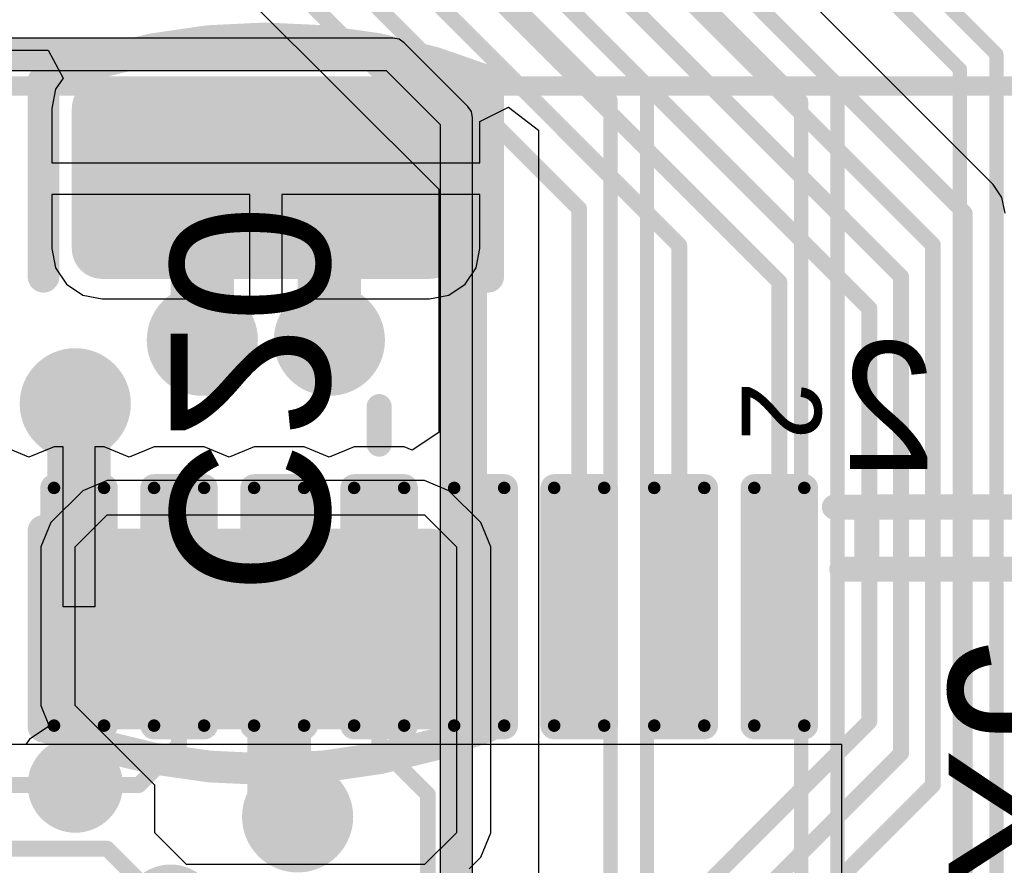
# Model space of a CAD drawing. Header units: millimetres. Extents: x 1.4 to 10.4, y 0 to 10.9.
# Tile 160 of 177: x 8.533 to 8.842, y 4.88 to 5.146. Entities that reach past the tile are written whole.
import ezdxf

# ---------------------------------------------------------------- set-up
doc = ezdxf.new("R2010")
doc.units = ezdxf.units.MM
doc.header["$MEASUREMENT"] = 0
for name, color, linetype in [('BottomLayer', 5, 'Continuous'), ('BottomOverlay', 54, 'Continuous'), ('BottomPaste', 16, 'Continuous'), ('BottomSolder', 6, 'Continuous'), ('DrillDrawing', 1, 'Continuous'), ('DrillGuide', 244, 'Continuous'), ('InternalPlane1', 76, 'Continuous'), ('InternalPlane2', 16, 'Continuous'), ('Mechanical2', 216, 'Continuous'), ('Mechanical31', 56, 'Continuous'), ('Mechanical32', 56, 'Continuous'), ('MultiLayer', 9, 'Continuous'), ('TopLayer', 1, 'Continuous'), ('TopOverlay', 2, 'Continuous'), ('TopPaste', 8, 'Continuous'), ('TopSolder', 216, 'Continuous')]:
    doc.layers.add(name, color=color, linetype=linetype)

msp = doc.modelspace()

# ---------------------------------------------------------------- linework, layer by layer
at = {"layer": 'BottomLayer'}
for p, q in [((8.516, 5.13631), (8.54146, 5.13631)), ((8.54146, 5.13631), (8.54617, 5.12749)), ((8.54617, 5.12749), (8.54381, 5.12397)), ((8.54381, 5.12397), (8.54261, 5.11791)), ((8.67739, 5.11385), (8.68635, 5.1183)), ((8.68635, 5.1183), (8.69581, 5.1111)), ((8.54261, 5.11791), (8.54261, 5.10087)), ((8.67739, 5.10087), (8.67739, 5.11385)), ((8.69581, 5.1111), (8.69581, 5.1111)), ((8.69581, 5.1111), (8.69581, 4.3129)), ((8.54261, 5.10087), (8.67739, 5.10087)), ((8.605, 5.09087), (8.54261, 5.09087)), ((8.54261, 5.09087), (8.54261, 5.07382)), ((8.605, 5.058), (8.605, 5.09087)), ((8.67739, 5.09087), (8.615, 5.09087)), ((8.615, 5.09087), (8.615, 5.058)), ((8.67739, 5.07382), (8.67739, 5.09087)), ((8.54261, 5.07382), (8.54381, 5.06777)), ((8.67619, 5.06777), (8.67739, 5.07382)), ((8.54381, 5.06777), (8.54724, 5.06264)), ((8.67276, 5.06264), (8.67619, 5.06777)), ((8.54724, 5.06264), (8.55237, 5.05921)), ((8.66763, 5.05921), (8.67276, 5.06264)), ((8.55237, 5.05921), (8.55843, 5.058)), ((8.66157, 5.058), (8.66763, 5.05921)), ((8.55843, 5.058), (8.605, 5.058)), ((8.615, 5.058), (8.66157, 5.058)), ((8.56, 5.00082), (8.55235, 4.99765)), ((8.66, 5.00082), (8.56, 5.00082)), ((8.66765, 4.99765), (8.66, 5.00082)), ((8.66, 5.00082), (8.66, 5.00082)), ((8.55235, 4.99765), (8.54235, 4.98765)), ((8.55235, 4.99765), (8.55235, 4.99765)), ((8.67765, 4.98765), (8.66765, 4.99765)), ((8.55, 4.98), (8.56, 4.99)), ((8.56, 4.99), (8.66, 4.99)), ((8.66, 4.99), (8.67, 4.98)), ((8.54235, 4.98765), (8.53918, 4.98)), ((8.68082, 4.98), (8.67765, 4.98765)), ((8.67765, 4.98765), (8.67765, 4.98765)), ((8.53918, 4.98), (8.53918, 4.98)), ((8.53918, 4.98), (8.53918, 4.93)), ((8.55, 4.93), (8.55, 4.98)), ((8.67, 4.98), (8.67, 4.89)), ((8.68082, 4.89), (8.68082, 4.98)), ((8.53918, 4.93), (8.54183, 4.92359)), ((8.575, 4.905), (8.55, 4.93)), ((8.54183, 4.92359), (8.53558, 4.91942)), ((8.53446, 4.91774), (8.46, 4.91774)), ((8.53558, 4.91942), (8.53446, 4.91774)), ((8.575, 4.89), (8.575, 4.905)), ((8.585, 4.88), (8.575, 4.89)), ((8.67, 4.89), (8.66, 4.88)), ((8.67765, 4.88235), (8.68082, 4.89)), ((8.68082, 4.89), (8.68082, 4.89)), ((8.66, 4.88), (8.585, 4.88)), ((8.67398, 4.87868), (8.67765, 4.88235))]:
    msp.add_line(p, q, dxfattribs=at)
for points, const_width in [([(8.7245, 5.2505), (8.84, 5.135)], 0.0045), ([(8.71974, 5.239), (8.8285, 5.13024)], 0.0045), ([(8.7025, 5.2125), (8.79, 5.125)], 0.0045), ([(8.69774, 5.201), (8.7785, 5.12024)], 0.0045), ([(8.68476, 5.1705), (8.73, 5.12526)], 0.0045), ([(8.68, 5.159), (8.7185, 5.1205)], 0.0045), ([(8.84, 4.815), (8.84, 5.135)], 0.0045), ([(8.8285, 4.81024), (8.8285, 5.13024)], 0.0045), ([(8.73, 4.305), (8.73, 5.12526)], 0.0045), ([(8.79, 4.405), (8.79, 5.125)], 0.0045), ([(8.7185, 4.3035), (8.7185, 5.1205)], 0.0045), ([(8.7785, 4.4035), (8.7785, 5.12024)], 0.0045), ([(8.59, 5.07587), (8.61, 5.09587)], 0.02), ([(8.61, 5.09587), (8.63, 5.07587)], 0.02), ([(8.59, 5.045), (8.59, 5.07587)], 0.02), ([(8.63, 5.045), (8.63, 5.07587)], 0.02), ([(8.46, 4.905), (8.55, 4.905)], 0.005), ([(8.53, 4.885), (8.56, 4.885)], 0.005), ([(8.56, 4.885), (8.58, 4.865)], 0.005)]:
    msp.add_lwpolyline(points, dxfattribs=dict(at, const_width=const_width))
for points, const_width in [([(8.83887, 5.135, 1), (8.84112, 5.135, 1)], 0.00225), ([(8.83887, 5.135, 1), (8.84112, 5.135, 1)], 0.00225), ([(8.82737, 5.13024, 1), (8.82963, 5.13024, 1)], 0.00225), ([(8.82737, 5.13024, 1), (8.82963, 5.13024, 1)], 0.00225), ([(8.72888, 5.12526, 1), (8.73113, 5.12526, 1)], 0.00225), ([(8.72888, 5.12526, 1), (8.73113, 5.12526, 1)], 0.00225), ([(8.78888, 5.125, 1), (8.79112, 5.125, 1)], 0.00225), ([(8.78888, 5.125, 1), (8.79112, 5.125, 1)], 0.00225), ([(8.55567, 5.11791, 1), (8.56118, 5.11791, 1)], 0.00551), ([(8.65882, 5.11791, 1), (8.66433, 5.11791, 1)], 0.00551), ([(8.71738, 5.1205, 1), (8.71963, 5.1205, 1)], 0.00225), ([(8.71738, 5.1205, 1), (8.71963, 5.1205, 1)], 0.00225), ([(8.77737, 5.12024, 1), (8.77962, 5.12024, 1)], 0.00225), ([(8.77737, 5.12024, 1), (8.77962, 5.12024, 1)], 0.00225), ([(8.605, 5.09587, 1), (8.615, 5.09587, 1)], 0.01), ([(8.605, 5.09587, 1), (8.615, 5.09587, 1)], 0.01), ([(8.585, 5.07587, 1), (8.595, 5.07587, 1)], 0.01), ([(8.585, 5.07587, 1), (8.595, 5.07587, 1)], 0.01), ([(8.625, 5.07587, 1), (8.635, 5.07587, 1)], 0.01), ([(8.625, 5.07587, 1), (8.635, 5.07587, 1)], 0.01), ([(8.55567, 5.07382, 1), (8.56118, 5.07382, 1)], 0.00551), ([(8.65882, 5.07382, 1), (8.66433, 5.07382, 1)], 0.00551), ([(8.5825, 5.045, 1), (8.5975, 5.045, 1)], 0.015), ([(8.6225, 5.045, 1), (8.6375, 5.045, 1)], 0.015), ([(8.585, 5.045, 1), (8.595, 5.045, 1)], 0.01), ([(8.625, 5.045, 1), (8.635, 5.045, 1)], 0.01), ([(8.5425, 5.025, 1), (8.5575, 5.025, 1)], 0.015), ([(8.55567, 4.97618, 1), (8.56118, 4.97618, 1)], 0.00551), ([(8.65882, 4.97618, 1), (8.66433, 4.97618, 1)], 0.00551), ([(8.55567, 4.93209, 1), (8.56118, 4.93209, 1)], 0.00551), ([(8.65882, 4.93209, 1), (8.66433, 4.93209, 1)], 0.00551), ([(8.545, 4.905, 1), (8.555, 4.905, 1)], 0.01), ([(8.54875, 4.905, 1), (8.55125, 4.905, 1)], 0.0025), ([(8.6125, 4.895, 1), (8.6275, 4.895, 1)], 0.015), ([(8.55875, 4.885, 1), (8.56125, 4.885, 1)], 0.0025), ([(8.55875, 4.885, 1), (8.56125, 4.885, 1)], 0.0025)]:
    msp.add_lwpolyline(points, format="xyb", close=True, dxfattribs=dict(at, const_width=const_width))
for points in [[(8.66157, 5.06831), (8.66157, 5.12343), (8.55843, 5.06831), (8.55843, 5.12343)], [(8.66709, 5.07382), (8.66709, 5.11791), (8.55291, 5.07382), (8.55291, 5.11791)], [(8.66157, 4.92657), (8.66157, 4.98169), (8.55843, 4.92657), (8.55843, 4.98169)], [(8.66709, 4.93209), (8.66709, 4.97618), (8.55291, 4.93209), (8.55291, 4.97618)]]:
    msp.add_solid(points, dxfattribs=at)
at = {"layer": 'BottomOverlay', "const_width": 0.01}
for points in [[(8.53993, 5.12642, -0.193223), (8.67964, 5.12659)], [(8.68007, 4.92358, -0.193223), (8.54036, 4.92341)]]:
    msp.add_lwpolyline(points, format="xyb", dxfattribs=at)
at = {"layer": 'BottomOverlay', "const_width": 0.005}
for points in [[(8.53743, 5.12642, 1), (8.54243, 5.12642, 1)], [(8.5375, 5.12624, 1), (8.5425, 5.12624, 1)], [(8.67714, 5.12659, 1), (8.68214, 5.12659, 1)], [(8.6775, 5.12659, 1), (8.6825, 5.12659, 1)], [(8.5375, 5.065, 1), (8.5425, 5.065, 1)], [(8.6775, 5.065, 1), (8.6825, 5.065, 1)], [(8.5375, 4.985, 1), (8.5425, 4.985, 1)], [(8.6775, 4.985, 1), (8.6825, 4.985, 1)], [(8.5375, 4.92341, 1), (8.5425, 4.92341, 1)], [(8.53786, 4.92341, 1), (8.54286, 4.92341, 1)], [(8.6775, 4.92376, 1), (8.6825, 4.92376, 1)], [(8.67757, 4.92358, 1), (8.68257, 4.92358, 1)]]:
    msp.add_lwpolyline(points, format="xyb", close=True, dxfattribs=at)
at = {"layer": 'BottomOverlay', "const_width": 0.01}
for points in [[(8.54, 5.065), (8.54, 5.12624)], [(8.68, 5.065), (8.68, 5.12659)], [(8.54, 4.92341), (8.54, 4.985)], [(8.68, 4.92376), (8.68, 4.985)]]:
    msp.add_lwpolyline(points, dxfattribs=at)
at = {"layer": 'BottomPaste', "const_width": 0.00551}
for points in [[(8.55567, 5.11791, 1), (8.56118, 5.11791, 1)], [(8.65882, 5.11791, 1), (8.66433, 5.11791, 1)], [(8.55567, 5.07382, 1), (8.56118, 5.07382, 1)], [(8.65882, 5.07382, 1), (8.66433, 5.07382, 1)], [(8.55567, 4.97618, 1), (8.56118, 4.97618, 1)], [(8.65882, 4.97618, 1), (8.66433, 4.97618, 1)], [(8.55567, 4.93209, 1), (8.56118, 4.93209, 1)], [(8.65882, 4.93209, 1), (8.66433, 4.93209, 1)]]:
    msp.add_lwpolyline(points, format="xyb", close=True, dxfattribs=at)
at = {"layer": 'BottomPaste'}
for points in [[(8.66157, 5.06831), (8.66157, 5.12343), (8.55843, 5.06831), (8.55843, 5.12343)], [(8.66709, 5.07382), (8.66709, 5.11791), (8.55291, 5.07382), (8.55291, 5.11791)], [(8.66157, 4.92657), (8.66157, 4.98169), (8.55843, 4.92657), (8.55843, 4.98169)], [(8.66709, 4.93209), (8.66709, 4.97618), (8.55291, 4.93209), (8.55291, 4.97618)]]:
    msp.add_solid(points, dxfattribs=at)
at = {"layer": 'BottomSolder', "const_width": 0.00951}
for points in [[(8.55367, 5.11791, 1), (8.56318, 5.11791, 1)], [(8.65682, 5.11791, 1), (8.66633, 5.11791, 1)], [(8.55367, 5.07382, 1), (8.56318, 5.07382, 1)], [(8.65682, 5.07382, 1), (8.66633, 5.07382, 1)], [(8.55367, 4.97618, 1), (8.56318, 4.97618, 1)], [(8.65682, 4.97618, 1), (8.66633, 4.97618, 1)], [(8.55367, 4.93209, 1), (8.56318, 4.93209, 1)], [(8.65682, 4.93209, 1), (8.66633, 4.93209, 1)]]:
    msp.add_lwpolyline(points, format="xyb", close=True, dxfattribs=at)
at = {"layer": 'BottomSolder'}
for points in [[(8.66157, 5.06431), (8.66157, 5.12743), (8.55843, 5.06431), (8.55843, 5.12743)], [(8.67109, 5.07382), (8.67109, 5.11791), (8.54891, 5.07382), (8.54891, 5.11791)], [(8.66157, 4.92257), (8.66157, 4.98569), (8.55843, 4.92257), (8.55843, 4.98569)], [(8.67109, 4.93209), (8.67109, 4.97618), (8.54891, 4.93209), (8.54891, 4.97618)]]:
    msp.add_solid(points, dxfattribs=at)
at = {"layer": 'DrillDrawing'}
for points, const_width in [([(8.58625, 5.045, 1), (8.59375, 5.045, 1)], 0.0075), ([(8.62625, 5.045, 1), (8.63375, 5.045, 1)], 0.0075), ([(8.54625, 5.025, 1), (8.55375, 5.025, 1)], 0.0075), ([(8.5475, 4.905, 1), (8.5525, 4.905, 1)], 0.005), ([(8.61625, 4.895, 1), (8.62375, 4.895, 1)], 0.0075)]:
    msp.add_lwpolyline(points, format="xyb", close=True, dxfattribs=dict(at, const_width=const_width))
at = {"layer": 'DrillGuide'}
for points, const_width in [([(8.58625, 5.045, 1), (8.59375, 5.045, 1)], 0.0075), ([(8.62625, 5.045, 1), (8.63375, 5.045, 1)], 0.0075), ([(8.54625, 5.025, 1), (8.55375, 5.025, 1)], 0.0075), ([(8.5475, 4.905, 1), (8.5525, 4.905, 1)], 0.005), ([(8.61625, 4.895, 1), (8.62375, 4.895, 1)], 0.0075)]:
    msp.add_lwpolyline(points, format="xyb", close=True, dxfattribs=dict(at, const_width=const_width))
at = {"layer": 'InternalPlane1'}
for points, const_width in [([(8.5425, 4.905, 1), (8.5575, 4.905, 1)], 0.015), ([(8.61125, 4.895, 1), (8.62875, 4.895, 1)], 0.0175), ([(8.5725, 4.865, 1), (8.5875, 4.865, 1)], 0.015)]:
    msp.add_lwpolyline(points, format="xyb", close=True, dxfattribs=dict(at, const_width=const_width))
at = {"layer": 'InternalPlane2'}
for p, q in [((8.65, 5.1401), (8.45211, 5.1401)), ((8.65195, 5.13971), (8.65, 5.1401)), ((8.6536, 5.1386), (8.65195, 5.13971)), ((8.6736, 5.1186), (8.6536, 5.1386)), ((8.4551, 5.1299), (8.64789, 5.1299)), ((8.64789, 5.1299), (8.6649, 5.11289)), ((8.67471, 5.11695), (8.6736, 5.1186)), ((8.6751, 5.115), (8.67471, 5.11695)), ((8.6751, 3.325), (8.6751, 5.115)), ((8.6649, 5.11289), (8.6649, 3.32711))]:
    msp.add_line(p, q, dxfattribs=at)
at = {"layer": 'InternalPlane2', "const_width": 0.01}
for points in [[(8.45, 5.135), (8.65, 5.135)], [(8.65, 5.135), (8.67, 5.115)], [(8.67, 3.325), (8.67, 5.115)]]:
    msp.add_lwpolyline(points, dxfattribs=at)
at = {"layer": 'InternalPlane2'}
for points, const_width in [([(8.6475, 5.135, 1), (8.6525, 5.135, 1)], 0.005), ([(8.6475, 5.135, 1), (8.6525, 5.135, 1)], 0.005), ([(8.6675, 5.115, 1), (8.6725, 5.115, 1)], 0.005), ([(8.6675, 5.115, 1), (8.6725, 5.115, 1)], 0.005), ([(8.58125, 5.045, 1), (8.59875, 5.045, 1)], 0.0175), ([(8.62125, 5.045, 1), (8.63875, 5.045, 1)], 0.0175), ([(8.54125, 5.025, 1), (8.55875, 5.025, 1)], 0.0175), ([(8.5425, 4.905, 1), (8.5575, 4.905, 1)], 0.015), ([(8.5725, 4.865, 1), (8.5875, 4.865, 1)], 0.015)]:
    msp.add_lwpolyline(points, format="xyb", close=True, dxfattribs=dict(at, const_width=const_width))
at = {"layer": 'Mechanical2'}
for points, const_width in [([(6, 5.125), (10, 5.125)], 0.006), ([(8.789, 4.9925), (8.901, 4.9925)], 0.00787)]:
    msp.add_lwpolyline(points, dxfattribs=dict(at, const_width=const_width))
at = {"layer": 'Mechanical2', "const_width": 0.00394}
msp.add_lwpolyline([(8.78703, 4.9925, 1), (8.79097, 4.9925, 1)], format="xyb", close=True, dxfattribs=at)
at = {"layer": 'MultiLayer'}
for points, const_width in [([(8.5825, 5.045, 1), (8.5975, 5.045, 1)], 0.015), ([(8.6225, 5.045, 1), (8.6375, 5.045, 1)], 0.015), ([(8.5425, 5.025, 1), (8.5575, 5.025, 1)], 0.015), ([(8.545, 4.905, 1), (8.555, 4.905, 1)], 0.01), ([(8.6125, 4.895, 1), (8.6275, 4.895, 1)], 0.015)]:
    msp.add_lwpolyline(points, format="xyb", close=True, dxfattribs=dict(at, const_width=const_width))
at = {"layer": 'TopLayer'}
for p, q in [((8.83901, 5.09401), (8.75374, 5.17928)), ((8.58099, 5.17599), (8.66442, 5.09256)), ((8.84177, 5.08988), (8.83901, 5.09401)), ((8.66442, 5.09256), (8.66442, 5.01596)), ((8.84274, 5.085), (8.84177, 5.08988)), ((8.66442, 5.01596), (8.65611, 5.01041)), ((8.53543, 5.00821), (8.52756, 5.01147)), ((8.54331, 5.01147), (8.53543, 5.00821)), ((8.54618, 5.01147), (8.54331, 5.01147)), ((8.54618, 4.96111), (8.54618, 5.01147)), ((8.55906, 5.01147), (8.55618, 5.01147)), ((8.55618, 5.01147), (8.55618, 4.96111)), ((8.56693, 5.00821), (8.55906, 5.01147)), ((8.5748, 5.01147), (8.56693, 5.00821)), ((8.59055, 5.01147), (8.5748, 5.01147)), ((8.59843, 5.00821), (8.59055, 5.01147)), ((8.6063, 5.01147), (8.59843, 5.00821)), ((8.62205, 5.01147), (8.6063, 5.01147)), ((8.62992, 5.00821), (8.62205, 5.01147)), ((8.6378, 5.01147), (8.62992, 5.00821)), ((8.65354, 5.01147), (8.6378, 5.01147)), ((8.65611, 5.01041), (8.65354, 5.01147)), ((8.55618, 4.96111), (8.54618, 4.96111))]:
    msp.add_line(p, q, dxfattribs=at)
for points, const_width in [([(8.65, 5.245), (8.82, 5.075)], 0.005), ([(8.64, 5.235), (8.81, 5.065)], 0.005), ([(8.63, 5.225), (8.8, 5.055)], 0.005), ([(8.62, 5.215), (8.77165, 5.06335)], 0.005), ([(8.61, 5.205), (8.74016, 5.07484)], 0.005), ([(8.6, 5.195), (8.70866, 5.08634)], 0.005), ([(8.59, 5.185), (8.67717, 5.09783)], 0.005), ([(8.741, 5.174), (8.83, 5.085)], 0.005), ([(8.67717, 4.96111), (8.67717, 5.09783)], 0.005), ([(8.70866, 4.96111), (8.70866, 5.08634)], 0.005), ([(8.83, 4.77), (8.83, 5.085)], 0.005), ([(8.74016, 4.96111), (8.74016, 5.07484)], 0.005), ([(8.82, 4.905), (8.82, 5.075)], 0.005), ([(8.77165, 4.96111), (8.77165, 5.06335)], 0.005), ([(8.81, 4.915), (8.81, 5.065)], 0.005), ([(8.8, 4.925), (8.8, 5.055)], 0.005), ([(8.55, 5.025), (8.55118, 5.02382)], 0.02), ([(8.55118, 4.96111), (8.55118, 5.02382)], 0.02), ([(8.61417, 4.90083), (8.61417, 4.96111)], 0.02), ([(8.58268, 4.91768), (8.58268, 4.96111)], 0.005), ([(8.64567, 4.91733), (8.64567, 4.96111)], 0.005), ([(8.70866, 4.83366), (8.8, 4.925)], 0.005), ([(8.57, 4.905), (8.58268, 4.91768)], 0.005), ([(8.64567, 4.91733), (8.661, 4.902)], 0.005), ([(8.74016, 4.84516), (8.81, 4.915)], 0.005), ([(8.61417, 4.90083), (8.62, 4.895)], 0.02), ([(8.55, 4.905), (8.57, 4.905)], 0.005), ([(8.77165, 4.85665), (8.82, 4.905)], 0.005), ([(8.661, 4.854), (8.661, 4.902)], 0.005)]:
    msp.add_lwpolyline(points, dxfattribs=dict(at, const_width=const_width))
for points, const_width in [([(8.67592, 5.09783, 1), (8.67842, 5.09783, 1)], 0.0025), ([(8.67592, 5.09783, 1), (8.67842, 5.09783, 1)], 0.0025), ([(8.70741, 5.08634, 1), (8.70991, 5.08634, 1)], 0.0025), ([(8.70741, 5.08634, 1), (8.70991, 5.08634, 1)], 0.0025), ([(8.82875, 5.085, 1), (8.83125, 5.085, 1)], 0.0025), ([(8.82875, 5.085, 1), (8.83125, 5.085, 1)], 0.0025), ([(8.73891, 5.07484, 1), (8.74141, 5.07484, 1)], 0.0025), ([(8.73891, 5.07484, 1), (8.74141, 5.07484, 1)], 0.0025), ([(8.81875, 5.075, 1), (8.82125, 5.075, 1)], 0.0025), ([(8.81875, 5.075, 1), (8.82125, 5.075, 1)], 0.0025), ([(8.7704, 5.06335, 1), (8.7729, 5.06335, 1)], 0.0025), ([(8.7704, 5.06335, 1), (8.7729, 5.06335, 1)], 0.0025), ([(8.80875, 5.065, 1), (8.81125, 5.065, 1)], 0.0025), ([(8.80875, 5.065, 1), (8.81125, 5.065, 1)], 0.0025), ([(8.5825, 5.045, 1), (8.5975, 5.045, 1)], 0.015), ([(8.6225, 5.045, 1), (8.6375, 5.045, 1)], 0.015), ([(8.79875, 5.055, 1), (8.80125, 5.055, 1)], 0.0025), ([(8.79875, 5.055, 1), (8.80125, 5.055, 1)], 0.0025), ([(8.5425, 5.025, 1), (8.5575, 5.025, 1)], 0.015), ([(8.545, 5.025, 1), (8.555, 5.025, 1)], 0.01), ([(8.54618, 5.02382, 1), (8.55618, 5.02382, 1)], 0.01), ([(8.54618, 5.02382, 1), (8.55618, 5.02382, 1)], 0.01), ([(8.54232, 4.99852, 1), (8.54429, 4.99852, 1)], 0.00197), ([(8.55807, 4.99852, 1), (8.56004, 4.99852, 1)], 0.00197), ([(8.57382, 4.99852, 1), (8.57579, 4.99852, 1)], 0.00197), ([(8.58957, 4.99852, 1), (8.59154, 4.99852, 1)], 0.00197), ([(8.60531, 4.99852, 1), (8.60728, 4.99852, 1)], 0.00197), ([(8.62106, 4.99852, 1), (8.62303, 4.99852, 1)], 0.00197), ([(8.63681, 4.99852, 1), (8.63878, 4.99852, 1)], 0.00197), ([(8.65256, 4.99852, 1), (8.65453, 4.99852, 1)], 0.00197), ([(8.66831, 4.99852, 1), (8.67028, 4.99852, 1)], 0.00197), ([(8.68406, 4.99852, 1), (8.68602, 4.99852, 1)], 0.00197), ([(8.6998, 4.99852, 1), (8.70177, 4.99852, 1)], 0.00197), ([(8.71555, 4.99852, 1), (8.71752, 4.99852, 1)], 0.00197), ([(8.7313, 4.99852, 1), (8.73327, 4.99852, 1)], 0.00197), ([(8.74705, 4.99852, 1), (8.74902, 4.99852, 1)], 0.00197), ([(8.7628, 4.99852, 1), (8.76476, 4.99852, 1)], 0.00197), ([(8.77854, 4.99852, 1), (8.78051, 4.99852, 1)], 0.00197), ([(8.54618, 4.96111, 1), (8.55618, 4.96111, 1)], 0.01), ([(8.60917, 4.96111, 1), (8.61917, 4.96111, 1)], 0.01), ([(8.58143, 4.96111, 1), (8.58393, 4.96111, 1)], 0.0025), ([(8.64442, 4.96111, 1), (8.64692, 4.96111, 1)], 0.0025), ([(8.67592, 4.96111, 1), (8.67842, 4.96111, 1)], 0.0025), ([(8.70741, 4.96111, 1), (8.70991, 4.96111, 1)], 0.0025), ([(8.73891, 4.96111, 1), (8.74141, 4.96111, 1)], 0.0025), ([(8.7704, 4.96111, 1), (8.7729, 4.96111, 1)], 0.0025), ([(8.79875, 4.925, 1), (8.80125, 4.925, 1)], 0.0025), ([(8.79875, 4.925, 1), (8.80125, 4.925, 1)], 0.0025), ([(8.54232, 4.92371, 1), (8.54429, 4.92371, 1)], 0.00197), ([(8.55807, 4.92371, 1), (8.56004, 4.92371, 1)], 0.00197), ([(8.57382, 4.92371, 1), (8.57579, 4.92371, 1)], 0.00197), ([(8.58957, 4.92371, 1), (8.59154, 4.92371, 1)], 0.00197), ([(8.60531, 4.92371, 1), (8.60728, 4.92371, 1)], 0.00197), ([(8.62106, 4.92371, 1), (8.62303, 4.92371, 1)], 0.00197), ([(8.63681, 4.92371, 1), (8.63878, 4.92371, 1)], 0.00197), ([(8.65256, 4.92371, 1), (8.65453, 4.92371, 1)], 0.00197), ([(8.66831, 4.92371, 1), (8.67028, 4.92371, 1)], 0.00197), ([(8.68406, 4.92371, 1), (8.68602, 4.92371, 1)], 0.00197), ([(8.6998, 4.92371, 1), (8.70177, 4.92371, 1)], 0.00197), ([(8.71555, 4.92371, 1), (8.71752, 4.92371, 1)], 0.00197), ([(8.7313, 4.92371, 1), (8.73327, 4.92371, 1)], 0.00197), ([(8.74705, 4.92371, 1), (8.74902, 4.92371, 1)], 0.00197), ([(8.7628, 4.92371, 1), (8.76476, 4.92371, 1)], 0.00197), ([(8.77854, 4.92371, 1), (8.78051, 4.92371, 1)], 0.00197), ([(8.58143, 4.91768, 1), (8.58393, 4.91768, 1)], 0.0025), ([(8.58143, 4.91768, 1), (8.58393, 4.91768, 1)], 0.0025), ([(8.64442, 4.91733, 1), (8.64692, 4.91733, 1)], 0.0025), ([(8.64442, 4.91733, 1), (8.64692, 4.91733, 1)], 0.0025), ([(8.80875, 4.915, 1), (8.81125, 4.915, 1)], 0.0025), ([(8.80875, 4.915, 1), (8.81125, 4.915, 1)], 0.0025), ([(8.545, 4.905, 1), (8.555, 4.905, 1)], 0.01), ([(8.60917, 4.90083, 1), (8.61917, 4.90083, 1)], 0.01), ([(8.60917, 4.90083, 1), (8.61917, 4.90083, 1)], 0.01), ([(8.54875, 4.905, 1), (8.55125, 4.905, 1)], 0.0025), ([(8.56875, 4.905, 1), (8.57125, 4.905, 1)], 0.0025), ([(8.56875, 4.905, 1), (8.57125, 4.905, 1)], 0.0025), ([(8.6125, 4.895, 1), (8.6275, 4.895, 1)], 0.015), ([(8.81875, 4.905, 1), (8.82125, 4.905, 1)], 0.0025), ([(8.81875, 4.905, 1), (8.82125, 4.905, 1)], 0.0025), ([(8.615, 4.895, 1), (8.625, 4.895, 1)], 0.01), ([(8.65975, 4.902, 1), (8.66225, 4.902, 1)], 0.0025), ([(8.65975, 4.902, 1), (8.66225, 4.902, 1)], 0.0025)]:
    msp.add_lwpolyline(points, format="xyb", close=True, dxfattribs=dict(at, const_width=const_width))
for points in [[(8.54331, 4.92174), (8.55906, 4.92174), (8.54331, 5.00048), (8.55906, 5.00048)], [(8.5748, 4.92174), (8.59055, 4.92174), (8.5748, 5.00048), (8.59055, 5.00048)], [(8.6063, 4.92174), (8.62205, 4.92174), (8.6063, 5.00048), (8.62205, 5.00048)], [(8.6378, 4.92174), (8.65354, 4.92174), (8.6378, 5.00048), (8.65354, 5.00048)], [(8.66929, 4.92174), (8.68504, 4.92174), (8.66929, 5.00048), (8.68504, 5.00048)], [(8.70079, 4.92174), (8.71654, 4.92174), (8.70079, 5.00048), (8.71654, 5.00048)], [(8.73228, 4.92174), (8.74803, 4.92174), (8.73228, 5.00048), (8.74803, 5.00048)], [(8.76378, 4.92174), (8.77953, 4.92174), (8.76378, 5.00048), (8.77953, 5.00048)], [(8.54134, 4.92371), (8.56102, 4.92371), (8.54134, 4.99852), (8.56102, 4.99852)], [(8.57283, 4.92371), (8.59252, 4.92371), (8.57283, 4.99852), (8.59252, 4.99852)], [(8.60433, 4.92371), (8.62402, 4.92371), (8.60433, 4.99852), (8.62402, 4.99852)], [(8.63583, 4.92371), (8.65551, 4.92371), (8.63583, 4.99852), (8.65551, 4.99852)], [(8.66732, 4.92371), (8.68701, 4.92371), (8.66732, 4.99852), (8.68701, 4.99852)], [(8.69882, 4.92371), (8.7185, 4.92371), (8.69882, 4.99852), (8.7185, 4.99852)], [(8.73031, 4.92371), (8.75, 4.92371), (8.73031, 4.99852), (8.75, 4.99852)], [(8.76181, 4.92371), (8.7815, 4.92371), (8.76181, 4.99852), (8.7815, 4.99852)]]:
    msp.add_solid(points, dxfattribs=at)
at = {"layer": 'TopOverlay'}
for p, q in [((8.79134, 4.91781), (7.20866, 4.91781)), ((8.79134, 4.83119), (8.79134, 4.91781))]:
    msp.add_line(p, q, dxfattribs=at)
at = {"layer": 'TopOverlay', "const_width": 0.00787}
for points in [[(8.64567, 5.0123), (8.64567, 5.02411)], [(8.79921, 4.99261), (8.88189, 4.99261)], [(8.79921, 4.97293), (8.79921, 4.99261)], [(8.79134, 4.97293), (8.90157, 4.97293)]]:
    msp.add_lwpolyline(points, dxfattribs=at)
at = {"layer": 'TopOverlay', "const_width": 0.00394}
for points in [[(8.6437, 5.02411, 1), (8.64764, 5.02411, 1)], [(8.6437, 5.0123, 1), (8.64764, 5.0123, 1)], [(8.79724, 4.99261, 1), (8.80118, 4.99261, 1)], [(8.79724, 4.99261, 1), (8.80118, 4.99261, 1)], [(8.78937, 4.97293, 1), (8.79331, 4.97293, 1)], [(8.79724, 4.97293, 1), (8.80118, 4.97293, 1)]]:
    msp.add_lwpolyline(points, format="xyb", close=True, dxfattribs=at)
at = {"layer": 'TopPaste', "const_width": 0.00197}
for points in [[(8.54232, 4.99852, 1), (8.54429, 4.99852, 1)], [(8.55807, 4.99852, 1), (8.56004, 4.99852, 1)], [(8.57382, 4.99852, 1), (8.57579, 4.99852, 1)], [(8.58957, 4.99852, 1), (8.59154, 4.99852, 1)], [(8.60531, 4.99852, 1), (8.60728, 4.99852, 1)], [(8.62106, 4.99852, 1), (8.62303, 4.99852, 1)], [(8.63681, 4.99852, 1), (8.63878, 4.99852, 1)], [(8.65256, 4.99852, 1), (8.65453, 4.99852, 1)], [(8.66831, 4.99852, 1), (8.67028, 4.99852, 1)], [(8.68406, 4.99852, 1), (8.68602, 4.99852, 1)], [(8.6998, 4.99852, 1), (8.70177, 4.99852, 1)], [(8.71555, 4.99852, 1), (8.71752, 4.99852, 1)], [(8.7313, 4.99852, 1), (8.73327, 4.99852, 1)], [(8.74705, 4.99852, 1), (8.74902, 4.99852, 1)], [(8.7628, 4.99852, 1), (8.76476, 4.99852, 1)], [(8.77854, 4.99852, 1), (8.78051, 4.99852, 1)], [(8.54232, 4.92371, 1), (8.54429, 4.92371, 1)], [(8.55807, 4.92371, 1), (8.56004, 4.92371, 1)], [(8.57382, 4.92371, 1), (8.57579, 4.92371, 1)], [(8.58957, 4.92371, 1), (8.59154, 4.92371, 1)], [(8.60531, 4.92371, 1), (8.60728, 4.92371, 1)], [(8.62106, 4.92371, 1), (8.62303, 4.92371, 1)], [(8.63681, 4.92371, 1), (8.63878, 4.92371, 1)], [(8.65256, 4.92371, 1), (8.65453, 4.92371, 1)], [(8.66831, 4.92371, 1), (8.67028, 4.92371, 1)], [(8.68406, 4.92371, 1), (8.68602, 4.92371, 1)], [(8.6998, 4.92371, 1), (8.70177, 4.92371, 1)], [(8.71555, 4.92371, 1), (8.71752, 4.92371, 1)], [(8.7313, 4.92371, 1), (8.73327, 4.92371, 1)], [(8.74705, 4.92371, 1), (8.74902, 4.92371, 1)], [(8.7628, 4.92371, 1), (8.76476, 4.92371, 1)], [(8.77854, 4.92371, 1), (8.78051, 4.92371, 1)]]:
    msp.add_lwpolyline(points, format="xyb", close=True, dxfattribs=at)
at = {"layer": 'TopPaste'}
for points in [[(8.54331, 4.92174), (8.55906, 4.92174), (8.54331, 5.00048), (8.55906, 5.00048)], [(8.5748, 4.92174), (8.59055, 4.92174), (8.5748, 5.00048), (8.59055, 5.00048)], [(8.6063, 4.92174), (8.62205, 4.92174), (8.6063, 5.00048), (8.62205, 5.00048)], [(8.6378, 4.92174), (8.65354, 4.92174), (8.6378, 5.00048), (8.65354, 5.00048)], [(8.66929, 4.92174), (8.68504, 4.92174), (8.66929, 5.00048), (8.68504, 5.00048)], [(8.70079, 4.92174), (8.71654, 4.92174), (8.70079, 5.00048), (8.71654, 5.00048)], [(8.73228, 4.92174), (8.74803, 4.92174), (8.73228, 5.00048), (8.74803, 5.00048)], [(8.76378, 4.92174), (8.77953, 4.92174), (8.76378, 5.00048), (8.77953, 5.00048)], [(8.54134, 4.92371), (8.56102, 4.92371), (8.54134, 4.99852), (8.56102, 4.99852)], [(8.57283, 4.92371), (8.59252, 4.92371), (8.57283, 4.99852), (8.59252, 4.99852)], [(8.60433, 4.92371), (8.62402, 4.92371), (8.60433, 4.99852), (8.62402, 4.99852)], [(8.63583, 4.92371), (8.65551, 4.92371), (8.63583, 4.99852), (8.65551, 4.99852)], [(8.66732, 4.92371), (8.68701, 4.92371), (8.66732, 4.99852), (8.68701, 4.99852)], [(8.69882, 4.92371), (8.7185, 4.92371), (8.69882, 4.99852), (8.7185, 4.99852)], [(8.73031, 4.92371), (8.75, 4.92371), (8.73031, 4.99852), (8.75, 4.99852)], [(8.76181, 4.92371), (8.7815, 4.92371), (8.76181, 4.99852), (8.7815, 4.99852)]]:
    msp.add_solid(points, dxfattribs=at)
at = {"layer": 'TopSolder', "const_width": 0.00433}
for points in [[(8.54114, 4.99852, 1), (8.54547, 4.99852, 1)], [(8.55689, 4.99852, 1), (8.56122, 4.99852, 1)], [(8.57264, 4.99852, 1), (8.57697, 4.99852, 1)], [(8.58839, 4.99852, 1), (8.59272, 4.99852, 1)], [(8.60413, 4.99852, 1), (8.60846, 4.99852, 1)], [(8.61988, 4.99852, 1), (8.62421, 4.99852, 1)], [(8.63563, 4.99852, 1), (8.63996, 4.99852, 1)], [(8.65138, 4.99852, 1), (8.65571, 4.99852, 1)], [(8.66713, 4.99852, 1), (8.67146, 4.99852, 1)], [(8.68287, 4.99852, 1), (8.6872, 4.99852, 1)], [(8.69862, 4.99852, 1), (8.70295, 4.99852, 1)], [(8.71437, 4.99852, 1), (8.7187, 4.99852, 1)], [(8.73012, 4.99852, 1), (8.73445, 4.99852, 1)], [(8.74587, 4.99852, 1), (8.7502, 4.99852, 1)], [(8.76161, 4.99852, 1), (8.76594, 4.99852, 1)], [(8.77736, 4.99852, 1), (8.78169, 4.99852, 1)], [(8.54114, 4.92371, 1), (8.54547, 4.92371, 1)], [(8.55689, 4.92371, 1), (8.56122, 4.92371, 1)], [(8.57264, 4.92371, 1), (8.57697, 4.92371, 1)], [(8.58839, 4.92371, 1), (8.59272, 4.92371, 1)], [(8.60413, 4.92371, 1), (8.60846, 4.92371, 1)], [(8.61988, 4.92371, 1), (8.62421, 4.92371, 1)], [(8.63563, 4.92371, 1), (8.63996, 4.92371, 1)], [(8.65138, 4.92371, 1), (8.65571, 4.92371, 1)], [(8.66713, 4.92371, 1), (8.67146, 4.92371, 1)], [(8.68287, 4.92371, 1), (8.6872, 4.92371, 1)], [(8.69862, 4.92371, 1), (8.70295, 4.92371, 1)], [(8.71437, 4.92371, 1), (8.7187, 4.92371, 1)], [(8.73012, 4.92371, 1), (8.73445, 4.92371, 1)], [(8.74587, 4.92371, 1), (8.7502, 4.92371, 1)], [(8.76161, 4.92371, 1), (8.76594, 4.92371, 1)], [(8.77736, 4.92371, 1), (8.78169, 4.92371, 1)]]:
    msp.add_lwpolyline(points, format="xyb", close=True, dxfattribs=at)
at = {"layer": 'TopSolder'}
for points in [[(8.54331, 4.91938), (8.55906, 4.91938), (8.54331, 5.00285), (8.55906, 5.00285)], [(8.5748, 4.91938), (8.59055, 4.91938), (8.5748, 5.00285), (8.59055, 5.00285)], [(8.6063, 4.91938), (8.62205, 4.91938), (8.6063, 5.00285), (8.62205, 5.00285)], [(8.6378, 4.91938), (8.65354, 4.91938), (8.6378, 5.00285), (8.65354, 5.00285)], [(8.66929, 4.91938), (8.68504, 4.91938), (8.66929, 5.00285), (8.68504, 5.00285)], [(8.70079, 4.91938), (8.71654, 4.91938), (8.70079, 5.00285), (8.71654, 5.00285)], [(8.73228, 4.91938), (8.74803, 4.91938), (8.73228, 5.00285), (8.74803, 5.00285)], [(8.76378, 4.91938), (8.77953, 4.91938), (8.76378, 5.00285), (8.77953, 5.00285)], [(8.53898, 4.92371), (8.56339, 4.92371), (8.53898, 4.99852), (8.56339, 4.99852)], [(8.57047, 4.92371), (8.59488, 4.92371), (8.57047, 4.99852), (8.59488, 4.99852)], [(8.60197, 4.92371), (8.62638, 4.92371), (8.60197, 4.99852), (8.62638, 4.99852)], [(8.63346, 4.92371), (8.65787, 4.92371), (8.63346, 4.99852), (8.65787, 4.99852)], [(8.66496, 4.92371), (8.68937, 4.92371), (8.66496, 4.99852), (8.68937, 4.99852)], [(8.69646, 4.92371), (8.72087, 4.92371), (8.69646, 4.99852), (8.72087, 4.99852)], [(8.72795, 4.92371), (8.75236, 4.92371), (8.72795, 4.99852), (8.75236, 4.99852)], [(8.75945, 4.92371), (8.78386, 4.92371), (8.75945, 4.99852), (8.78386, 4.99852)]]:
    msp.add_solid(points, dxfattribs=at)

# ---------------------------------------------------------------- texts
at = {"layer": 'Mechanical2', "text_generation_flag": 2}
msp.add_text('2', height=0.04, rotation=360, dxfattribs=at).set_placement((8.821, 5.0045))
at = {"layer": 'Mechanical31'}
msp.add_text('JX2', height=0.05, rotation=270, dxfattribs=at).set_placement((8.825, 4.95))
at = {"layer": 'Mechanical32', "text_generation_flag": 2}
msp.add_text('C20', height=0.05, rotation=270, dxfattribs=at).set_placement((8.58, 4.965))
at = {"layer": 'TopOverlay'}
msp.add_text('2', height=0.025, rotation=270, dxfattribs=at).set_placement((8.75984, 5.03198))

doc.saveas('drawing.dxf')
